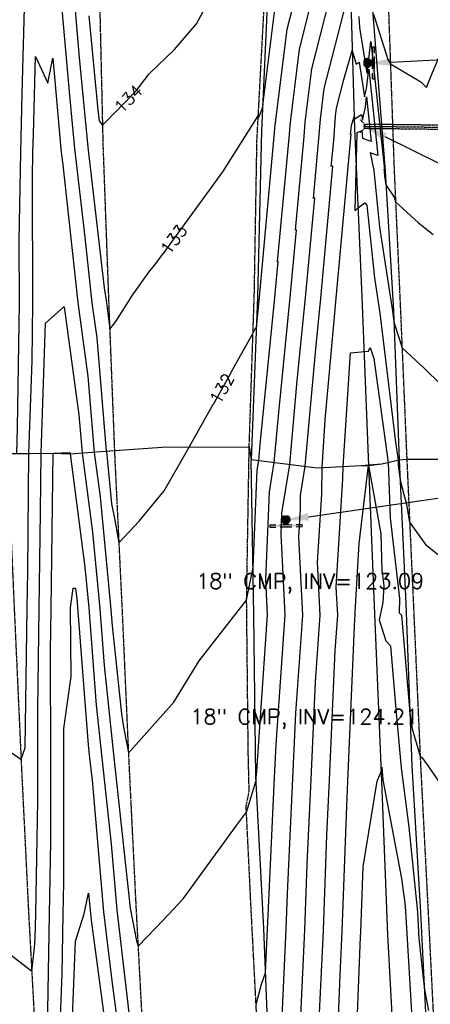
# Model space of a CAD drawing. Header units: feet. Extents: x 351431 to 355879, y 310968 to 329728.
# Tile 106 of 254: x 353424 to 353558, y 320050 to 320373. Entities that reach past the tile are written whole.
import ezdxf

# ---------------------------------------------------------------- set-up
doc = ezdxf.new("R2010")
doc.units = ezdxf.units.FT
doc.header["$MEASUREMENT"] = 0
doc.linetypes.add('D10', pattern=[0.15, 0.1, -0.05])
doc.linetypes.add('D25', pattern=[0.375, 0.25, -0.125])
for name, color, linetype in [('ELIF', 153, 'LINKFENCE'), ('ELTCH-EG1', 253, 'Continuous'), ('ELTCH-EG2', 253, 'Continuous'), ('ELTCN-EG1', 251, 'Continuous'), ('ELTCN-EG2', 251, 'Continuous'), ('ELTNB-EG1', 55, 'Continuous'), ('ELUDC', 153, 'D10'), ('ELYSP', 1, 'D25'), ('ELYSS', 2, 'Continuous'), ('ESFS', 153, 'Continuous'), ('ESMask', 155, 'Continuous'), ('ESUD-CMP', 13, 'D10'), ('ETFS', 6, 'Continuous'), ('ETTC', 252, 'Continuous'), ('ETUD', 4, 'Continuous'), ('S-MatchLine', 31, 'Continuous')]:
    doc.layers.add(name, color=color, linetype=linetype)
doc.styles.add('ANNO-TOPO', font='simplex.shx')
doc.styles.add('L80', font='simplex', dxfattribs={"height": 4})
doc.styles.add('ROMANSM', font='romansm.shx')
doc.linetypes.add('LINKFENCE', pattern='A,0.25,-0.08,0.25,-0.08,["X",ROMANSM,S=0.08,R=0,X=-0.004,Y=-0.04],-0.12', length=0.78)

# ---------------------------------------------------------------- blocks, each defined once
blk = doc.blocks.new('ESIPUBSIGN')
at = {"layer": 'ESMask'}
h = blk.add_hatch(color=256, dxfattribs=at)
edge = h.paths.add_edge_path()
edge.add_arc((0, 0), 0.03, 90, 450)
for p, q in [((-0.03, 0.1047), (-0.0447, 0.1047)), ((-0.0447, 0.1047), (-0.0447, 0.066)), ((-0.03, 0.1047), (-0.03, 0.066)), ((-0.0447, 0.0381), (-0.0447, -0.0393)), ((-0.03, 0.0381), (-0.03, -0.0393)), ((-0.0447, -0.0672), (-0.0447, -0.1059)), ((-0.03, -0.1059), (-0.0447, -0.1059)), ((-0.03, -0.0672), (-0.03, -0.1059))]:
    blk.add_line(p, q)
for start, end in [(144.23142, 216.35632), (17.97024, 107.04945), (253.53828, 340.78828)]:
    blk.add_arc((0, 0), 0.03, start, end)
blk.add_solid([(-0.0447, -0.1059), (-0.03, -0.1059), (-0.0447, 0.1047), (-0.03, 0.1047)], dxfattribs=at)

msp = doc.modelspace()

# ---------------------------------------------------------------- linework, layer by layer
at = {"layer": 'ELIF', "flags": 128}
for points in [[(353530.21, 320591.51), (353530.56, 320539.44), (353530.92, 320487.02), (353531.62, 320433.23), (353532.3, 320378.35), (353533.52, 320336.91), (353535.91, 320281.88), (353538.05, 320226.65)], [(353538.05, 320226.65), (353540.03, 320178.1), (353542.33, 320123.38), (353544.23, 320073.21), (353547.25, 320018.58), (353549.82, 319963.48), (353553.95, 319909.53), (353556.52, 319858.74), (353557.14, 319826.8), (353562.01, 319755.61), (353563.89, 319732.33), (353567.3, 319679.23), (353569.37, 319641.09), (353572.98, 319597.73), (353574.96, 319571.19), (353579.51, 319518.35), (353581.36, 319457.61), (353587.19, 319398.55), (353591.23, 319343.76), (353595.36, 319291.08), (353601.26, 319233.72), (353604.86, 319181.17), (353610.03, 319123.11), (353613.7, 319085.28), (353618.13, 319031.33), (353621.62, 318974.29), (353626.91, 318925.05), (353631.84, 318873.25), (353637.31, 318815.92), (353641.51, 318761.29), (353646.36, 318709.18), (353649.21, 318669.51), (353652.67, 318622.97), (353658.52, 318559.13), (353662.4, 318509.42), (353663.6, 318472.77), (353667.14, 318417.2), (353673.22, 318318.51), (353677, 318273.67), (353682.02, 318217.76), (353686.18, 318166.98), (353690.76, 318116.54), (353695.12, 318062.12), (353699.55, 318007.62), (353703.66, 317954.97), (353706.67, 317900.72), (353707.23, 317847.4), (353709.21, 317801.58), (353710.66, 317747.1), (353712.1, 317689.53), (353712.26, 317633.66), (353711.35, 317584.97), (353707.64, 317536.34)]]:
    msp.add_lwpolyline(points, dxfattribs=at)
at = {"layer": 'ELTCH-EG1', "elevation": 130, "flags": 128}
for points in [[(353507.23, 320227.63), (353508.7, 320244), (353512.44, 320281.57), (353514.48, 320303.8), (353514.19, 320303.69), (353517.04, 320334.32), (353517.38, 320339.03), (353519.51, 320356.44), (353525.21, 320378.68)], [(353539.66, 320374.32), (353544.35, 320359.47), (353545.23, 320358.06), (353555.14, 320352.2), (353557.08, 320350.33), (353558.98, 320355.18), (353559.01, 320355.27), (353559.04, 320355.36), (353559.07, 320355.45), (353560.23, 320358.03), (353564.06, 320366.75), (353566.44, 320377.25)], [(353430.97, 320230.64), (353432.4, 320273.23), (353438.38, 320278.56), (353438.54, 320278.57), (353443.38, 320243.2), (353444.43, 320230.76)]]:
    msp.add_lwpolyline(points, dxfattribs=at)
at = {"layer": 'ELTCH-EG2', "flags": 128}
for points, elevation in [([(353369.02, 320232.36), (353376.24, 320192.48), (353376.57, 320190.82), (353376.44, 320190.38), (353377.45, 320185.98), (353380.36, 320179.98), (353380.94, 320178.79), (353381.41, 320178.35), (353382.78, 320176.55), (353398.38, 320156.8), (353399.21, 320155.67), (353400.04, 320154.49), (353401.72, 320152.9), (353407.89, 320141.8), (353423.29, 320131.27), (353424.44, 320130.42), (353424.49, 320130.61), (353425.81, 320134.29), (353426.48, 320179.86), (353426.64, 320192.07), (353427, 320230.62)], 131), ([(353452.33, 320231.09), (353452.75, 320227.82), (353454.07, 320214.12), (353455.11, 320208.8), (353456.41, 320201.35), (353463.06, 320208.45), (353471.27, 320218.34), (353479.37, 320232.68)], 132), ([(353432.98, 320035.65), (353433.7, 320079.87), (353434.16, 320103.61), (353434.2, 320130.26), (353434.02, 320165.93), (353434.23, 320179.68), (353434.93, 320230.66)], 129), ([(353440.49, 320230.47), (353445.28, 320193.38), (353446.56, 320180.03), (353449.01, 320148.22), (353450.83, 320131.02), (353453.87, 320102.79), (353455.77, 320081.25), (353461.01, 320036.35)], 129), ([(353448.39, 320230.88), (353450.26, 320216.34), (353453.79, 320179.56), (353454.21, 320174.15), (353457.26, 320145.38), (353457.95, 320141.01), (353459.54, 320132.6), (353460.19, 320133.33), (353474.36, 320149.23), (353482.67, 320162.72), (353498.21, 320182.61), (353500.31, 320193.25), (353501.66, 320225.16), (353502.15, 320228.26)], 131), ([(353547.75, 320228.39), (353547.8, 320226.74), (353548.38, 320221.85), (353550.49, 320213.85), (353551.53, 320208.07), (353556.74, 320200.84), (353564.11, 320194.87), (353581.09, 320210.4)], 127), ([(353501.3, 320050.27), (353503.09, 320056.93), (353504.39, 320060.62), (353505.08, 320075.12), (353505.15, 320077.16), (353507.37, 320124.61), (353507.84, 320135.39), (353510.82, 320177.75), (353509.46, 320204.22), (353509.74, 320211), (353512.3, 320227.01)], 129), ([(353508.7, 320022.42), (353511.17, 320074.92), (353511.6, 320086.66), (353513.36, 320124.28), (353514.29, 320145.65), (353516.55, 320177.72), (353515.24, 320203.16), (353515.8, 320212.26), (353515.86, 320216.88), (353517.38, 320226.38)], 128), ([(353515.39, 320034.93), (353517.26, 320074.71), (353518.04, 320096.16), (353519.34, 320123.96), (353520.74, 320155.9), (353522.28, 320177.7), (353521.39, 320194.98), (353522.76, 320217.28), (353522.87, 320225.98)], 127), ([(353522.08, 320047.43), (353523.36, 320074.51), (353524.49, 320105.66), (353525.33, 320123.64), (353527.2, 320166.15), (353528, 320177.67), (353527.53, 320186.8), (353529.72, 320222.3), (353529.77, 320226.35)], 126), ([(353544.53, 320227.65), (353545.12, 320209.54), (353548.25, 320183.17), (353548.06, 320178.48), (353548.86, 320177.63), (353551.61, 320145.76), (353552.36, 320140.52), (353554.96, 320131.55), (353555.57, 320130.97), (353557.4, 320128.59), (353564.54, 320118.08)], 126), ([(353436.67, 320029.1), (353437.86, 320060.34), (353438.18, 320079.86), (353438.38, 320090.33), (353438.44, 320130.8), (353438.39, 320140.59), (353440.86, 320157.59), (353440.63, 320180.07), (353441.51, 320186.48), (353442.19, 320186.51), (353442.78, 320181.9), (353442.94, 320180.26), (353446.4, 320135.25), (353446.87, 320130.89), (353447.64, 320123.72), (353451.44, 320080.66), (353454.19, 320057.14), (353457.71, 320031.08)], 128), ([(353533.35, 320019.19), (353535.47, 320072.45), (353535.54, 320074.1), (353536.31, 320095.3), (353540.95, 320123.31), (353542.19, 320126.56), (353542.4, 320127.91), (353542.76, 320123.85), (353548.91, 320091.48), (353549.91, 320083.54), (353550.2, 320080.79), (353552.53, 320040.44)], 124), ([(353440.63, 320029.57), (353442.21, 320071.06), (353445.08, 320079.95), (353446.53, 320086.69), (353447.11, 320080.06), (353447.36, 320077.92), (353453.74, 320030.67)], 127)]:
    msp.add_lwpolyline(points, dxfattribs=dict(at, elevation=elevation))
at = {"layer": 'ELTCN-EG1', "flags": 128}
for points, elevation in [([(353423.03, 320230.6), (353423.32, 320238.94), (353423.94, 320279.72), (353423.87, 320300.26), (353424.37, 320329.08), (353424.83, 320348.2), (353425.71, 320380.56), (353426, 320389.52), (353425.61, 320429.13), (353426.63, 320455.83), (353429.48, 320453), (353432.05, 320452.22), (353433.75, 320434.54), (353434.14, 320429.71), (353436.41, 320391.68), (353437.34, 320381.02), (353440.34, 320346.47), (353441.87, 320330.42), (353445.26, 320301.36), (353447.59, 320279.91), (353449.17, 320268.4), (353452.31, 320231.33)], 132), ([(353502.15, 320228.26), (353502.63, 320233.57), (353507.42, 320281.64), (353508.49, 320293.38), (353508.34, 320293.33), (353512.21, 320334.96), (353512.43, 320338.04), (353515.47, 320362.9), (353519.59, 320378.94)], 131), ([(353512.3, 320227.01), (353514.77, 320254.43), (353517.47, 320281.51), (353520.47, 320314.21), (353520.05, 320314.06), (353521.87, 320333.67), (353522.33, 320340.01), (353523.55, 320349.99), (353530.84, 320378.41)], 129), ([(353534.94, 320373.57), (353535.15, 320369.97), (353537.53, 320355.05), (353537.71, 320355.81), (353538.83, 320365.36), (353543.27, 320323.42), (353543.03, 320323.5), (353543.14, 320322.97), (353543.31, 320321.3), (353543.75, 320318.52), (353546.41, 320314.46), (353546.92, 320312.93), (353554.44, 320306.09), (353559.17, 320302.19)], 129), ([(353427, 320230.62), (353428.02, 320260.93), (353428.31, 320279.66), (353428.17, 320320.55), (353428.32, 320329.21), (353428.46, 320334.96), (353429.15, 320360.44), (353433.15, 320351.71), (353434.87, 320359.9), (353437.22, 320332.81), (353437.49, 320330.02), (353438.08, 320324.98), (353442.97, 320279.96), (353446.27, 320255.8), (353448.37, 320231.04)], 131), ([(353517.38, 320226.38), (353520.84, 320264.86), (353522.49, 320281.44), (353526.45, 320324.63), (353525.9, 320324.43), (353526.7, 320333.02), (353527.28, 320341), (353527.59, 320343.53), (353530.01, 320352.99), (353532.77, 320362.38), (353533.99, 320357.96), (353535, 320358.59), (353536.8, 320347.32), (353537.39, 320349.87), (353538.14, 320356.3), (353541.13, 320328.07), (353538.56, 320328.91), (353539.77, 320323.13), (353541.65, 320304.68), (353545.93, 320277.18), (353546.35, 320273.71), (353546.61, 320272.93), (353549.04, 320265.1), (353556.52, 320258.29), (353561.5, 320253.35)], 128), ([(353522.87, 320225.98), (353523.88, 320241.63), (353526.92, 320275.28), (353527.52, 320281.37), (353532.44, 320335.04), (353532.14, 320334.94), (353532.54, 320337.86), (353533.4, 320340.8), (353533.59, 320340.12), (353535.77, 320341.48), (353536.07, 320339.6), (353537.06, 320343.93), (353537.45, 320347.24), (353538.99, 320332.71), (353536.25, 320333.61), (353535.96, 320336.15), (353534.25, 320335.47), (353533.63, 320310.11), (353535.26, 320311.35), (353536.85, 320312.56), (353537.57, 320311.83), (353539.99, 320288.05), (353541.78, 320276.54), (353546.94, 320234.27), (353547.75, 320228.39)], 127), ([(353536.74, 320337.99), (353536.76, 320338.18), (353536.85, 320337.35), (353536.7, 320337.41), (353536.67, 320337.66), (353536.74, 320337.99)], 126), ([(353529.77, 320226.35), (353532.17, 320263.53), (353538.06, 320264.05), (353538.63, 320265.27), (353539.85, 320261.66), (353544.53, 320227.65)], 126), ([(353434.93, 320230.66), (353440.44, 320230.95), (353440.48, 320230.6), (353440.49, 320230.47)], 129)]:
    msp.add_lwpolyline(points, dxfattribs=dict(at, elevation=elevation))
at = {"layer": 'ELTCN-EG2', "flags": 128}
for points, elevation in [([(353362.64, 320224.33), (353366.56, 320202.66), (353370.21, 320184.42), (353368.73, 320179.56), (353376.7, 320144.96), (353377.2, 320141.66), (353377.8, 320139.61), (353380.27, 320129.43), (353383.78, 320122.1), (353385.15, 320119.39), (353386.74, 320114.97), (353399.3, 320093.4), (353411.17, 320073.33), (353419.64, 320067.6), (353427.92, 320061.2), (353428.86, 320068.89), (353429.09, 320071.93), (353429.22, 320079.89), (353429.93, 320116.88), (353429.95, 320129.72), (353429.87, 320146.91), (353430.35, 320179.77), (353430.79, 320211.36), (353430.97, 320230.64)], 130), ([(353444.44, 320230.68), (353447.77, 320204.86), (353450.18, 320179.8), (353451.61, 320161.18), (353454.79, 320131.14), (353460.1, 320081.85), (353462.14, 320071.14), (353462.69, 320069.36), (353471.06, 320078.02), (353477.44, 320084.89), (353494.88, 320108.83), (353498.15, 320113.24), (353501.2, 320123.23), (353501.33, 320123.71), (353501.38, 320124.93), (353501.39, 320125.14), (353505.09, 320177.78), (353504.49, 320189.46), (353505.7, 320218.08), (353507.23, 320227.63)], 130), ([(353527.15, 320018.84), (353528.78, 320059.94), (353529.45, 320074.31), (353530.94, 320115.16), (353531.32, 320123.32), (353533.65, 320176.41), (353533.73, 320177.64), (353533.68, 320178.62), (353535.07, 320201.17), (353538.05, 320226.65)], 125), ([(353538.05, 320226.65), (353542.05, 320204.31), (353542.45, 320192.34), (353543.03, 320187.41), (353542.81, 320181.87), (353541.59, 320176.2), (353543.72, 320169.23), (353545.21, 320167.67), (353547, 320146.93), (353548.73, 320127.77), (353551.21, 320108.29), (353554.08, 320080.47), (353554.58, 320071.89), (353556.37, 320055.14), (353557.64, 320048.29)], 125)]:
    msp.add_lwpolyline(points, dxfattribs=dict(at, elevation=elevation))
at = {"layer": 'ELTNB-EG1'}
msp.add_polyline3d([(353421.53, 320230.59, 132.38), (353434.93, 320230.66, 129), (353440.46, 320230.47, 128.99), (353453.47, 320231.41, 132.29), (353454.96, 320231.52, 132.45), (353454.97, 320231.52, 132.45), (353470.58, 320232.65, 132.21), (353499.05, 320232.73, 131.53), (353499.72, 320228.56, 131.48), (353521.29, 320225.89, 127.23), (353535.77, 320226.67, 125.13), (353538.06, 320226.83, 125), (353542.38, 320227.15, 125.33), (353548.07, 320228.46, 127.1), (353550.59, 320228.69, 127.28), (353562.53, 320228.68, 127.52)], dxfattribs=at)
at = {"layer": 'ELUDC'}
msp.add_lwpolyline([(353536.72, 320337.63), (353583.08, 320337.09)], dxfattribs=at)
at = {"layer": 'ELYSP', "flags": 128}
for points in [[(353417.92, 321550.15), (353419.81, 321545.95), (353425.16, 321535.19), (353430.9, 321520.29), (353430.94, 321520.41), (353430.85, 321491.87), (353430.88, 321474.37), (353430.98, 321426.35), (353431.3, 321375.54), (353431.62, 321326.3), (353431.76, 321277.22), (353432.08, 321226.4), (353432.29, 321176.22), (353432.58, 321126.47), (353433.01, 321080.17), (353433.78, 321030.48), (353434.39, 320978.91), (353435.08, 320930.48), (353436.06, 320878.82), (353436.98, 320830.5), (353438.19, 320779.54), (353439.32, 320730.46), (353440.66, 320676.53), (353441.92, 320630.65), (353443.76, 320578.48), (353444.92, 320530.83), (353446.65, 320479.91), (353448.14, 320430.9), (353450.09, 320380.08), (353451.22, 320331.18), (353453.09, 320280), (353454.98, 320231.17)], [(353499.05, 320232.73), (353500.74, 320283.24), (353501.59, 320333.05), (353504.28, 320383.02), (353507.71, 320433.04), (353509.54, 320482.86), (353512.06, 320532.6), (353515.26, 320582.66), (353518.03, 320632.65), (353521.2, 320682.31), (353524.34, 320732.56), (353527.65, 320782.21), (353530.75, 320824.2), (353533.05, 320829.8), (353533.93, 320823.67), (353534.99, 320822.7), (353536.58, 320780.23), (353537.06, 320726.51), (353537.64, 320677.27), (353538.37, 320626.45), (353538.91, 320591.58), (353539.54, 320555.87), (353540.17, 320531.48), (353541.15, 320479.98), (353542.85, 320424.54), (353544.68, 320373.67), (353546.45, 320323.27), (353548.52, 320277.24), (353550.59, 320228.69)], [(353550.59, 320228.69), (353552.73, 320181.56), (353555.1, 320128.42), (353557.57, 320080.42), (353560.13, 320029.3), (353562.63, 319976.66), (353565.17, 319924.78), (353567.54, 319875.46), (353570.53, 319818.84), (353573.75, 319767.97), (353576.41, 319723.22), (353579.78, 319674.29), (353582.99, 319626.37), (353586.63, 319574.23), (353590.54, 319524.09), (353594.6, 319470.85), (353598.84, 319418.8), (353603.08, 319369.56), (353607.17, 319319.18), (353611.54, 319268.93), (353615.8, 319219.32), (353619.46, 319174.59), (353624.13, 319119.39), (353630.59, 319045.79), (353634.54, 318999.23), (353638.74, 318950.66), (353643.08, 318900.57), (353647.53, 318851.06), (353651.4, 318803.54), (353655.39, 318754.69), (353659.82, 318705.06), (353664.24, 318654.24), (353668.84, 318599.52), (353673.22, 318549.47), (353677.25, 318502.82), (353679.32, 318477.55), (353683.63, 318427.3), (353687.46, 318383.12), (353691.77, 318331.95), (353695.96, 318282.64), (353699.99, 318234.21), (353703.48, 318186.8), (353706.63, 318137.72), (353710.13, 318083.91), (353713.31, 318031.4), (353716.29, 317978.08), (353718.95, 317928.53), (353720.86, 317876.08), (353722.72, 317827.15), (353724.18, 317775.54), (353725.03, 317730.55), (353725.4, 317677.15), (353725.83, 317624.49), (353725.64, 317570.85), (353725.14, 317520.11), (353724.3, 317471.03), (353723.1, 317421.11), (353721.69, 317368.11), (353720.23, 317316.97), (353719.08, 317266.15), (353718.29, 317239.83), (353717.74, 317223.45), (353715.58, 317178.68), (353713.21, 317133.13), (353710.14, 317088.18), (353706.61, 317040.65), (353702.66, 316995.47), (353700.11, 316972.43), (353697.63, 316969.83), (353692.84, 316972.56), (353691.89, 316981.43), (353690.3, 317008.03), (353688.41, 317059.29), (353687.08, 317109.92), (353686.1, 317160.49), (353686.08, 317210.45), (353686.25, 317261.96), (353686.2, 317311.87), (353685.87, 317362.48), (353685.59, 317413.02), (353685.55, 317463.52), (353685.53, 317513.75), (353685.52, 317564.84), (353685.08, 317615.26), (353684.49, 317665.67), (353683.35, 317716.09), (353681.92, 317766.41), (353680.44, 317816.78), (353678.41, 317867.23), (353675.52, 317917.56), (353671.9, 317967.31), (353669.03, 318018.16), (353664.73, 318068.77), (353658.21, 318118.82), (353653.04, 318169.31), (353647.64, 318219.12), (353642.36, 318269.12), (353637.06, 318325.02), (353632.11, 318374.34), (353627.14, 318424.33), (353623.15, 318474.22), (353617.92, 318523.91), (353613.47, 318573.63), (353608.95, 318623.5), (353606.74, 318673.52), (353601.26, 318722.93), (353596.71, 318772.94), (353592.45, 318822.53), (353588.09, 318872.34), (353583.94, 318922.49), (353579.91, 318972.04), (353575.51, 319021.96), (353571.31, 319071.79), (353567.11, 319121.61), (353562.91, 319171.59), (353561.53, 319187.86), (353556.85, 319237.19), (353552.72, 319287.01), (353548.45, 319336.8), (353544.17, 319386.54), (353540.25, 319436.34), (353536.48, 319485.97), (353532.43, 319535.5), (353528.82, 319585.26), (353524.93, 319635.14), (353521.47, 319684.88), (353518.46, 319734.54), (353515.72, 319784.76), (353512.88, 319834.48), (353510.17, 319883.98), (353507.49, 319933.9), (353504.78, 319984.16), (353502.17, 320033.47), (353499.6, 320083.23), (353498.06, 320115.16), (353499.04, 320120.06), (353498.73, 320133.37), (353498.21, 320182.61), (353499.05, 320232.73)], [(353419.97, 320230.49), (353422.19, 320179.88), (353424.5, 320129.05), (353426.92, 320079.71), (353429.71, 320028.31), (353432.23, 319979.89), (353434.8, 319928.62), (353437.54, 319879.64), (353440.38, 319830.09), (353443.44, 319779.85), (353446.38, 319730.26), (353449.7, 319680.31), (353452.8, 319630.71), (353456.41, 319580.31), (353459.86, 319530.66), (353463.51, 319480.58), (353467.37, 319430.78), (353471.27, 319381.02), (353475.22, 319331.11), (353479.29, 319281.29), (353483.61, 319230.95), (353487.72, 319181.28), (353491.99, 319131.73), (353493.47, 319114.97), (353497.85, 319064.83), (353502.47, 319015.35), (353506.66, 318965.52), (353511.05, 318915.96), (353515.44, 318865.23), (353519.53, 318816.52), (353523.85, 318765.66), (353528.33, 318715.56), (353532.53, 318666.62), (353536.45, 318619.34), (353540.91, 318567.05), (353545.19, 318517.12), (353549.33, 318467.12), (353553.29, 318417.9), (353557.45, 318367.73), (353561.46, 318319.15), (353565.79, 318264.65), (353569.66, 318212.81), (353573.16, 318163.17), (353577.07, 318113.28), (353580.48, 318064.77), (353583.75, 318013.32), (353586.53, 317964.4), (353589.24, 317913.84), (353591.55, 317864.39), (353593.28, 317814.26), (353594.71, 317764.05), (353595.48, 317714.52), (353595.88, 317665.34), (353595.61, 317614.57), (353595.11, 317565.02), (353594.54, 317514.86), (353593.73, 317464.66), (353592.47, 317415.42), (353591.06, 317366.01), (353589.46, 317315.48), (353587.46, 317264.63), (353585.3, 317215.87), (353582.77, 317166.1), (353579.82, 317116.2), (353576.6, 317064.78), (353573.17, 317016.57), (353571.39, 316992.63), (353567.24, 316939.29), (353563.41, 316891.32), (353559.08, 316841.37), (353554.82, 316791.72), (353551.19, 316741.28), (353548.88, 316711.62)], [(353454.98, 320231.17), (353457.46, 320179.48), (353459.6, 320131.2), (353462.02, 320081.93), (353464.7, 320031.64), (353467.36, 319981.73), (353470.04, 319931.77), (353472.74, 319881.98), (353475.48, 319831.88), (353478.09, 319782.45), (353481.08, 319732.51), (353484.3, 319682.65), (353487.46, 319633.09), (353490.98, 319583.01), (353494.56, 319532.97), (353498.36, 319483.27), (353502.37, 319433.27), (353506.75, 319384.05), (353510.79, 319333.51), (353514.9, 319284.24), (353518.97, 319234.18), (353522.99, 319184.4), (353527.24, 319134.65), (353528.6, 319118.74), (353533.03, 319068.19), (353537.29, 319018.97), (353541.52, 318968.66), (353545.9, 318919.14), (353550.16, 318869.41), (353554.5, 318819.59), (353558.65, 318769.85), (353562.82, 318719.76), (353566.98, 318670.57), (353571.43, 318619.61), (353575.91, 318569.57), (353580.27, 318520.11), (353584.57, 318469.01), (353588.88, 318420.66), (353593.34, 318368.6), (353597.44, 318321.17), (353602.53, 318266.14), (353606.95, 318214), (353610.84, 318165.65), (353614.18, 318115.27), (353617.48, 318065.6), (353620.38, 318014.8), (353623.35, 317965.63), (353625.85, 317913.96), (353627.97, 317865.26), (353629.54, 317813.92), (353630.41, 317765.22), (353630.66, 317713.54), (353630.84, 317664.99), (353630.56, 317613.46), (353630.55, 317564.85), (353630, 317514.46), (353629.06, 317464.33), (353627.82, 317413.79), (353626.18, 317364.26), (353624.41, 317313.57), (353622.48, 317264.09), (353619.63, 317212.57), (353616.94, 317164.02), (353613.82, 317114.25), (353610.58, 317063.91), (353607.4, 317013.54), (353605.72, 316988.68), (353602.19, 316938.36), (353598.23, 316887.81), (353594.76, 316838.4), (353590.67, 316787.16), (353586.84, 316738.76), (353584.18, 316708.47)]]:
    msp.add_lwpolyline(points, dxfattribs=at)
at = {"layer": 'ELYSS', "flags": 128}
for points in [[(353533.05, 320829.8), (353528.45, 320778.46), (353525.12, 320726.4), (353521.93, 320674.2), (353517.41, 320591.41), (353514.81, 320540.53), (353511.58, 320487.14), (353508.43, 320433.93), (353505.02, 320379.62), (353503.12, 320336.18), (353501.79, 320281.72), (353499.72, 320228.56)], [(353534.36, 320624.19), (353537.33, 320591.57), (353537.86, 320555.83), (353538.67, 320531.42), (353539.41, 320480.26), (353539.46, 320424.28), (353539.52, 320374.34), (353543.48, 320322.96), (353546.22, 320277.23), (353548.07, 320228.46)], [(353506.16, 320017.66), (353503.8, 320075.16), (353501.26, 320124.93), (353500.56, 320177.8), (353499.72, 320228.56)], [(353548.07, 320228.46), (353550.29, 320181.52), (353552.25, 320128.34), (353555.13, 320080.38), (353557.7, 320028.03)]]:
    msp.add_lwpolyline(points, dxfattribs=at)
at = {"layer": 'ESUD-CMP'}
for points in [[(353536.73, 320338.38), (353535.29, 320339.86)], [(353583.07, 320336.34), (353536.71, 320336.88), (353536.73, 320338.38), (353583.09, 320337.84)], [(353536.71, 320336.88), (353535.24, 320335.44)]]:
    msp.add_lwpolyline(points, dxfattribs=at)
at = {"layer": 'ETFS', "linetype": 'ByBlock', "lineweight": -2}
for points in [[(353545.38, 320358.64), (353718.8, 320367.54)], [(353518.42, 320209.87), (353618.14, 320224.29)]]:
    msp.add_lwpolyline(points, dxfattribs=at)
at = {"layer": 'ETFS'}
for points in [[(353545.44, 320357.39), (353537.89, 320358.25), (353545.31, 320359.88)], [(353518.6, 320208.64), (353511, 320208.8), (353518.24, 320211.11)]]:
    msp.add_solid(points, dxfattribs=at)
at = {"layer": 'ETUD', "linetype": 'ByBlock', "lineweight": -2}
msp.add_lwpolyline([(353543.45, 320334.31), (353677.83, 320267.89)], dxfattribs=at)
at = {"layer": 'ETUD'}
msp.add_solid([(353542.89, 320333.19), (353536.72, 320337.63), (353544, 320335.43)], dxfattribs=at)
at = {"layer": 'S-MatchLine'}
msp.add_lwpolyline([(353419.97, 320230.49), (353434.93, 320230.66), (353440.46, 320230.47), (353453.47, 320231.41), (353470.58, 320232.65), (353499.05, 320232.73), (353499.72, 320228.56), (353521.29, 320225.89), (353535.77, 320226.67), (353538.05, 320226.65), (353542.38, 320227.15), (353548.07, 320228.46), (353550.59, 320228.69), (353562.53, 320228.68), (353581.44, 320210.05), (353621.68, 320214.05), (354930.55, 320193.36)], dxfattribs=at)
msp.add_lwpolyline([(353419.97, 320230.49), (353434.93, 320230.66), (353440.46, 320230.47), (353453.47, 320231.41), (353470.58, 320232.65), (353499.05, 320232.73), (353499.72, 320228.56), (353521.29, 320225.89), (353535.77, 320226.67), (353538.05, 320226.65), (353542.38, 320227.15), (353548.07, 320228.46), (353550.59, 320228.69), (353562.53, 320228.68), (353581.44, 320210.05), (353621.68, 320214.05), (354930.55, 320193.36)], dxfattribs=at)

# ---------------------------------------------------------------- block references
at = {"layer": 'ESFS'}
for p, xscale, yscale, zscale, rotation in [((353537.85, 320358.36), 50, 50, 50, 180), ((353511, 320208.8), 49.99999999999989, 49.99999999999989, 49.99999999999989, 90.91369871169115)]:
    msp.add_blockref('ESIPUBSIGN', p, dxfattribs=dict(at, xscale=xscale, yscale=yscale, zscale=zscale, rotation=rotation))

# ---------------------------------------------------------------- texts
at = {"layer": 'ETTC', "char_height": 4, "attachment_point": 5, "style": 'L80', "bg_fill": 3, "box_fill_scale": 1.2, "bg_fill_color": 256}
for s, insert, rotation, bg_fill_transparency in [('{133}', (353474.39, 320300.64, 133), 53.7542, 1107), ('{132}', (353490.16, 320251.84, 132), 60.6164, 1112)]:
    msp.add_mtext(s, dxfattribs=dict(at, insert=insert, rotation=rotation, bg_fill_transparency=bg_fill_transparency))
at = {"layer": 'ETUD', "char_height": 5, "attachment_point": 3, "style": 'ANNO-TOPO'}
for s, insert in [('18" CMP, INV=123.09', (353556.27, 320191.33)), ('18" CMP, INV=124.21', (353554.37, 320146.96))]:
    msp.add_mtext(s, dxfattribs=dict(at, insert=insert))

# ---------------------------------------------------------------- next in the draw order: linework, layer by layer
at = {"layer": 'ELTCN-EG1', "elevation": 132, "flags": 128}
msp.add_lwpolyline([(353479.37, 320232.68), (353500.29, 320269.82), (353501.23, 320271.75), (353501.4, 320271.75), (353502.39, 320281.71), (353502.5, 320282.97), (353502.49, 320282.96), (353507.38, 320335.61), (353507.48, 320337.05), (353511.44, 320369.36), (353513.96, 320379.2)], dxfattribs=at)

# ---------------------------------------------------------------- next in the draw order: texts
at = {"layer": 'ETTC', "insert": (353459.54, 320346.63, 134), "char_height": 4, "attachment_point": 5, "rotation": 45.5203, "style": 'L80', "bg_fill": 3, "box_fill_scale": 1.2, "bg_fill_color": 256, "bg_fill_transparency": 1102}
msp.add_mtext('{134}', dxfattribs=at)

# ---------------------------------------------------------------- next in the draw order: linework, layer by layer
at = {"layer": 'ELTCN-EG1', "flags": 128}
for points, elevation in [([(353446.57, 320373.79), (353449.5, 320343.02), (353449.99, 320339.39), (353451.06, 320338), (353462.13, 320349.27), (353466.38, 320354.76), (353474.57, 320362.76), (353481.77, 320371.12), (353488.67, 320384.08)], 134), ([(353441.67, 320380.69), (353443.46, 320360.13), (353446.25, 320330.81), (353451.63, 320284.78), (353452.35, 320279.93), (353453.43, 320271.25), (353455.4, 320273.76), (353460.83, 320282.39), (353466.5, 320290.36), (353468.35, 320292.4), (353475.31, 320301.89), (353490.38, 320322.75), (353496.94, 320333.11), (353502.02, 320341.02), (353502.13, 320340.37), (353503.44, 320343.52), (353507.4, 320375.81)], 133)]:
    msp.add_lwpolyline(points, dxfattribs=dict(at, elevation=elevation))

doc.saveas('drawing.dxf')
